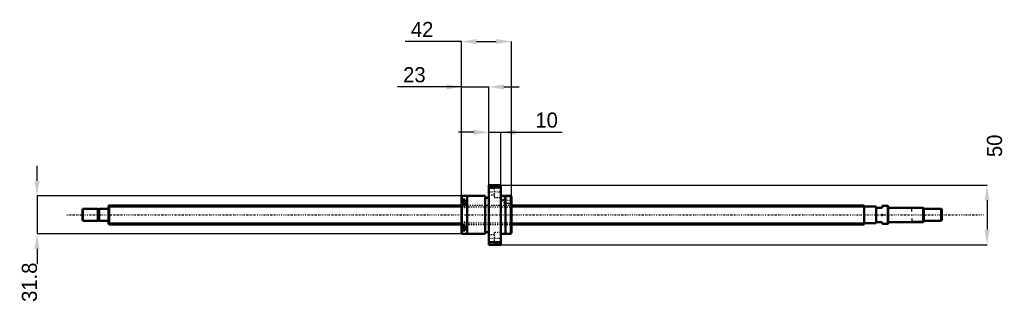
# Model space of a CAD drawing. Header units: millimetres. Extents: x -75 to 752, y -76 to 164.
import ezdxf

# ---------------------------------------------------------------- set-up
doc = ezdxf.new("R2010")
doc.units = ezdxf.units.MM
doc.linetypes.add('Center', pattern=[1.5, 0.45, -0.5, 0.05, -0.5])
doc.linetypes.add('Dashed', pattern=[2, 1, -1])
for name, color, linetype, lineweight in [('2d ConnectionPoints', 7, 'Continuous', 50), ('AM_0', 7, 'Continuous', 50), ('AM_4', 3, 'Continuous', 25), ('AM_5', 3, 'Continuous', 25), ('AM_7', 7, 'Center', 25), ('AM_9', 6, 'Dashed', 25)]:
    doc.layers.add(name, color=color, linetype=linetype, lineweight=lineweight)
doc.dimstyles.new('ISO-25', dxfattribs={"dimtxt": 2.5, "dimasz": 2.5, "dimexe": 1.25, "dimexo": 0.625, "dimtad": 1, "dimtxsty": 'Standard', "dimcen": 2.5, "dimadec": 0, "dimazin": 0, "dimtfac": 1, "dimtmove": 0, "dimatfit": 3, "dimfxl": 0, "dimarcsym": 0})

# ---------------------------------------------------------------- blocks, each defined once
blk = doc.blocks.new('1_BNK_1616_3_6G0_721LC5Y0_Nut_0_in_BNK1616_3_6G0_721LC5Y_3380__4')
at = {"layer": 'AM_0'}
for p, q in [((329, 25), (319, 25)), ((319, 25), (319, -25)), ((319.5, 25), (319.5, 22.87)), ((328.5, 25), (328.5, 22.87)), ((329, 25), (329, -25)), ((319, 22.25), (319.5, 22.87)), ((319.5, 22.87), (328.5, 22.87)), ((328.5, 22.87), (329, 22.25)), ((296.5, 15.9), (296, 15.4)), ((296, 15.4), (296, -15.4)), ((296, 12.72), (296.5, 13.08)), ((296.5, 9.05), (296, 8.69)), ((299, 11.77), (296.27, 11.77)), ((300.9, 15.9), (296.5, 15.9)), ((296.5, 15.9), (296.5, 13.08)), ((299, 13.08), (296.5, 13.08)), ((299, 9.05), (296.5, 9.05)), ((296.5, 9.05), (296.5, -9.05)), ((299, 13.08), (299, 9.05)), ((300.9, 16), (300.9, -16)), ((316, 16), (300.9, 16)), ((316, 16), (316, -16)), ((319, 14.4), (316, 14.4)), ((333.1, 16), (329, 16)), ((333.1, 16), (333.1, -16)), ((337.5, 15.9), (333.1, 15.9)), ((337.5, 15.9), (337.5, -15.9)), ((337.96, 15.44), (337.5, 15.9)), ((338, 15.38), (337.95, 15.45)), ((338, 15.38), (338, -15.4)), ((296, -8.69), (296.5, -9.05)), ((296.5, -13.08), (296, -12.72)), ((296, -15.4), (296.5, -15.9)), ((296.27, -11.77), (299, -11.77)), ((299, -9.05), (296.5, -9.05)), ((299, -13.08), (296.5, -13.08)), ((296.5, -13.08), (296.5, -15.9)), ((296.5, -15.9), (300.9, -15.9)), ((299, -9.05), (299, -13.08)), ((300.9, -16), (316, -16)), ((316, -14.4), (319, -14.4)), ((329, -16), (333.1, -16)), ((333.1, -15.9), (337.5, -15.9)), ((337.5, -15.9), (338, -15.4)), ((319.5, -22.87), (319, -22.25)), ((319.5, -22.87), (319.5, -25)), ((328.5, -22.87), (319.5, -22.87)), ((329, -22.25), (328.5, -22.87)), ((328.5, -22.87), (328.5, -25)), ((319, -25), (329, -25))]:
    blk.add_line(p, q, dxfattribs=at)
for centre, start, end in [((296.27, 11.49), 90, 180), ((296.27, -11.49), 180, 270)]:
    blk.add_arc(centre, 0.275, start, end, dxfattribs=at)
at = {"layer": 'AM_4'}
for p, q in [((296.27, 11.77), (296.27, 8.88)), ((296.27, -8.88), (296.27, -11.77))]:
    blk.add_line(p, q, dxfattribs=at)
at = {"layer": 'AM_5', "linetype": 'Dashed'}
for p, q in [((332.3, 15.09), (333, 15.5)), ((332.3, 9.91), (333, 9.5)), ((337.9, 15.5), (333, 15.5)), ((333, 15.5), (333, 9.5)), ((338, 9.5), (333, 9.5))]:
    blk.add_line(p, q, dxfattribs=at)
at = {"layer": 'AM_7'}
for p, q in [((318.5, 19.49), (329.5, 19.49)), ((295.85, 9.02), (299.15, 9.02)), ((330.12, 12.5), (338.37, 12.5)), ((295.85, -9.02), (299.15, -9.02)), ((318.5, -19.49), (329.5, -19.49))]:
    blk.add_line(p, q, dxfattribs=at)
at = {"layer": 'AM_9'}
for p, q in [((323.5, 22.24), (319, 22.24)), ((319, 16.74), (323.5, 16.74)), ((323.5, 24.24), (323.5, 14.74)), ((329, 24.24), (323.5, 24.24)), ((299, 11.03), (296, 11.03)), ((297.85, 10.41), (296, 10.41)), ((297.85, 10.04), (296, 10.04)), ((297.85, 9.39), (296, 9.39)), ((297.85, 8.64), (296, 8.64)), ((296.27, 8.88), (296.27, 6.27)), ((297.85, 10.41), (297.85, 7.62)), ((299, 9.05), (299, 6.17)), ((323.5, 14.74), (329, 14.74)), ((332, 15.09), (330.5, 12.5)), ((330.5, 12.5), (332, 9.91)), ((332, 15.09), (332, 9.91)), ((337.59, 15.09), (332, 15.09)), ((332, 9.91), (337.59, 9.91)), ((337.95, 15.45), (337.59, 15.09)), ((337.59, 15.09), (337.59, 9.91)), ((337.59, 9.91), (338, 9.5)), ((338, 8), (296, 8)), ((297.85, 7.99), (296, 7.99)), ((297.85, 7.62), (296, 7.62)), ((299, 7), (296, 7)), ((296, 6.17), (299, 6.17)), ((296.27, 6.27), (299, 6.27)), ((299, -6.17), (296, -6.17)), ((299, -7), (296, -7)), ((297.85, -7.62), (296, -7.62)), ((297.85, -7.99), (296, -7.99)), ((296, -8), (338, -8)), ((296.27, -6.27), (296.27, -8.88)), ((299, -6.27), (296.27, -6.27)), ((297.85, -7.62), (297.85, -10.41)), ((299, -6.17), (299, -9.05)), ((297.85, -8.64), (296, -8.64)), ((297.85, -9.39), (296, -9.39)), ((297.85, -10.04), (296, -10.04)), ((297.85, -10.41), (296, -10.41)), ((299, -11.03), (296, -11.03)), ((323.5, -14.74), (323.5, -24.24)), ((329, -14.74), (323.5, -14.74)), ((323.5, -16.74), (319, -16.74)), ((319, -22.24), (323.5, -22.24)), ((323.5, -24.24), (329, -24.24))]:
    blk.add_line(p, q, dxfattribs=at)
for centre, start, end in [((296.27, 6.54), 180, 270), ((296.27, -6.54), 90, 180)]:
    blk.add_arc(centre, 0.275, start, end, dxfattribs=at)
blk = doc.blocks.new('2_BNK_1616_3_6G0_721LC5Y_Shaft_0_in_BNK1616_3_6G0_721LC5Y_3380__4')
at = {"layer": 'AM_0'}
for p, q in [((-21.5, 5), (-22, 4.5)), ((-22, 4.5), (-22, -4.5)), ((-21.5, 5), (-21.5, -5)), ((-9.15, 5), (-21.5, 5)), ((-9.15, 5), (-9.15, -5)), ((-8, 4.8), (-9.15, 4.8)), ((-8, 5), (-8, -5)), ((-0.2, 5), (-8, 5)), ((0.5, 8), (0, 7.5)), ((0, 7.5), (0, -7.5)), ((0.5, 8), (0.5, -8)), ((296, 8), (0.5, 8)), ((634, 8), (338, 8)), ((634, 8), (634, -8)), ((644, 7), (634, 7)), ((644, 7), (644, -7)), ((644, 6), (649, 6)), ((653.8, 7.5), (649, 7.5)), ((649, 7.5), (649, 6)), ((654, 7.3), (653.8, 7.5)), ((653.8, 7.5), (653.8, -7.5)), ((654, 7.3), (654, -7.3)), ((683.5, 6), (654.2, 6)), ((684, 5.5), (683.5, 6)), ((683.5, 6), (683.5, -6)), ((684, 5.5), (684, -5.5)), ((698.5, 5), (684, 5)), ((698.5, 5), (698.5, -5)), ((699, 4.5), (698.5, 5)), ((699, 4.5), (699, -4.5)), ((-22, -4.5), (-21.5, -5)), ((-21.5, -5), (-9.15, -5)), ((-9.15, -4.8), (-8, -4.8)), ((-8, -5), (-0.2, -5)), ((0, -7.5), (0.5, -8)), ((0.5, -8), (296, -8)), ((338, -8), (634, -8)), ((634, -7), (644, -7)), ((649, -6), (644, -6)), ((649, -6), (649, -7.5)), ((649, -7.5), (653.8, -7.5)), ((653.8, -7.5), (654, -7.3)), ((654.2, -6), (683.5, -6)), ((683.5, -6), (684, -5.5)), ((684, -5), (698.5, -5)), ((698.5, -5), (699, -4.5))]:
    blk.add_line(p, q, dxfattribs=at)
for centre, start, end in [((-0.2, 5.2), 270, 0), ((654.2, 6.2), 180, 270), ((-0.2, -5.2), 360, 90), ((654.2, -6.2), 90, 180)]:
    blk.add_arc(centre, 0.2, start, end, dxfattribs=at)
at = {"layer": 'AM_4'}
for p, q in [((-0.2, 5), (-0.2, -5)), ((654.2, 6), (654.2, -6))]:
    blk.add_line(p, q, dxfattribs=at)
at = {"layer": 'AM_5'}
for p, q in [((0, 6.773), (296, 6.773)), ((338, 6.773), (634, 6.773)), ((634, 4), (634, 6.773)), ((684, 5.3865), (674, 5.3865)), ((674, 3), (674, 5.3865)), ((0, -6.773), (296, -6.773)), ((338, -6.773), (634, -6.773)), ((634, -4), (634, -6.773)), ((674, -3), (674, -5.3865)), ((684, -5.3865), (674, -5.3865))]:
    blk.add_line(p, q, dxfattribs=at)
at = {"layer": 'AM_5', "linetype": 'Dashed'}
for p, q in [((296, 6.773), (338, 6.773)), ((296, -6.773), (338, -6.773))]:
    blk.add_line(p, q, dxfattribs=at)
at = {"layer": 'AM_7'}
blk.add_line((-34.95, 0), (733.95, 0), dxfattribs=at)
at = {"layer": 'AM_9'}
for p, q in [((338, 8), (296, 8)), ((296, -8), (338, -8))]:
    blk.add_line(p, q, dxfattribs=at)
blk = doc.blocks.new('*D3')
at = {"layer": 'AM_5', "color": 0, "lineweight": -2}
for p, q in [((296, 107.42), (242.5, 107.42)), ((283.32, 107.42), (270.64, 107.42)), ((296, 15.4), (296, 107.42)), ((296, 107.42), (319, 107.42)), ((319, 25), (319, 107.42)), ((331.68, 107.42), (344.36, 107.42))]:
    blk.add_line(p, q, dxfattribs=at)
at = {"layer": 'AM_5', "color": 0}
for points in [[(283.32, 105.31), (283.32, 109.53), (296, 107.42)], [(331.68, 109.53), (331.68, 105.31), (319, 107.42)]]:
    blk.add_solid(points, dxfattribs=at)
at = {"layer": 'Defpoints', "color": 0}
for p in [(319, 107.42), (319, 25), (296, 15.4)]:
    blk.add_point(p, dxfattribs=at)
at = {"layer": 'AM_5', "color": 0, "insert": (256.57, 117.56), "char_height": 12.68, "attachment_point": 5}
blk.add_mtext('23', dxfattribs=at)
blk = doc.blocks.new('*D4')
at = {"layer": 'AM_5', "color": 0, "lineweight": -2}
for p, q in [((-60.04, 28.58), (-60.04, 41.26)), ((296.5, 15.9), (-60.04, 15.9)), ((-60.04, 15.9), (-60.04, -15.9)), ((296.5, -15.9), (-60.04, -15.9)), ((-60.04, -28.58), (-60.04, -41.26))]:
    blk.add_line(p, q, dxfattribs=at)
at = {"layer": 'AM_5', "color": 0}
for points in [[(-62.15, 28.58), (-57.93, 28.58), (-60.04, 15.9)], [(-57.93, -28.58), (-62.15, -28.58), (-60.04, -15.9)]]:
    blk.add_solid(points, dxfattribs=at)
at = {"layer": 'Defpoints', "color": 0}
for p in [(296.5, 15.9), (-60.04, -15.9), (296.5, -15.9)]:
    blk.add_point(p, dxfattribs=at)
at = {"layer": 'AM_5', "color": 0, "insert": (-66.38, -56.48), "char_height": 12.68, "attachment_point": 5, "rotation": 90}
blk.add_mtext('31.8', dxfattribs=at)
blk = doc.blocks.new('*D5')
at = {"layer": 'AM_5', "color": 0, "lineweight": -2}
for p, q in [((306.32, 69.38), (293.64, 69.38)), ((319, 25), (319, 69.38)), ((319, 69.38), (329, 69.38)), ((329, 25), (329, 69.38)), ((329, 69.38), (380.69, 69.38)), ((341.68, 69.38), (354.36, 69.38))]:
    blk.add_line(p, q, dxfattribs=at)
at = {"layer": 'AM_5', "color": 0}
for points in [[(306.32, 67.27), (306.32, 71.49), (319, 69.38)], [(341.68, 71.49), (341.68, 67.27), (329, 69.38)]]:
    blk.add_solid(points, dxfattribs=at)
at = {"layer": 'Defpoints', "color": 0}
for p in [(329, 69.38), (319, 25), (329, 25)]:
    blk.add_point(p, dxfattribs=at)
at = {"layer": 'AM_5', "color": 0, "insert": (367.52, 79.52), "char_height": 12.68, "attachment_point": 5}
blk.add_mtext('10', dxfattribs=at)
blk = doc.blocks.new('*D6')
at = {"layer": 'AM_5', "color": 0, "lineweight": -2}
for p, q in [((296, 145.46), (248.96, 145.46)), ((296, 15.4), (296, 145.46)), ((308.68, 145.46), (325.32, 145.46)), ((338, 15.4), (338, 145.46))]:
    blk.add_line(p, q, dxfattribs=at)
at = {"layer": 'AM_5', "color": 0}
for points in [[(308.68, 147.57), (308.68, 143.35), (296, 145.46)], [(325.32, 143.35), (325.32, 147.57), (338, 145.46)]]:
    blk.add_solid(points, dxfattribs=at)
at = {"layer": 'Defpoints', "color": 0}
for p in [(338, 145.46), (296, 15.4), (338, 15.4)]:
    blk.add_point(p, dxfattribs=at)
at = {"layer": 'AM_5', "color": 0, "insert": (263.03, 155.6), "char_height": 12.68, "attachment_point": 5}
blk.add_mtext('42', dxfattribs=at)
blk = doc.blocks.new('*D7')
at = {"layer": 'AM_5', "color": 0, "lineweight": -2}
for p, q in [((329, 25), (737.04, 25)), ((737.04, 12.32), (737.04, -12.32)), ((329, -25), (737.04, -25))]:
    blk.add_line(p, q, dxfattribs=at)
at = {"layer": 'AM_5', "color": 0}
for points in [[(739.15, 12.32), (734.93, 12.32), (737.04, 25)], [(734.93, -12.32), (739.15, -12.32), (737.04, -25)]]:
    blk.add_solid(points, dxfattribs=at)
at = {"layer": 'Defpoints', "color": 0}
for p in [(329, 25), (329, -25), (737.04, -25)]:
    blk.add_point(p, dxfattribs=at)
at = {"layer": 'AM_5', "color": 0, "insert": (743.38, 57.97), "char_height": 12.68, "attachment_point": 5, "rotation": 90}
blk.add_mtext('50', dxfattribs=at)

msp = doc.modelspace()

# ---------------------------------------------------------------- linework, layer by layer
at = {"layer": '2d ConnectionPoints'}
for p in [(0, 0), (649, 0)]:
    msp.add_point(p, dxfattribs=at)

# ---------------------------------------------------------------- block references
for name in ['1_BNK_1616_3_6G0_721LC5Y0_Nut_0_in_BNK1616_3_6G0_721LC5Y_3380__4', '2_BNK_1616_3_6G0_721LC5Y_Shaft_0_in_BNK1616_3_6G0_721LC5Y_3380__4']:
    msp.add_blockref(name, (0, 0))

# ---------------------------------------------------------------- dimensions: what is measured, and where the dimension line sits
at = {"layer": 'AM_5'}
for base, p1, p2, text, picture, middle in [((338, 145.46), (296, 15.4), (338, 15.4), '42', '*D6', (263.032, 145.46)), ((319, 107.42), (296, 15.4), (319, 25), '23', '*D3', (256.571, 107.42)), ((329, 69.38), (319, 25), (329, 25), '10', '*D5', (367.523, 69.38))]:
    dim = msp.add_linear_dim(base=base, p1=p1, p2=p2, text=text, dimstyle='ISO-25', override={"dimtxt": 12.68, "dimasz": 12.68, "dimexe": 0, "dimexo": 0, "dimgap": 3.804}, dxfattribs=at)
    dim.commit()
    dim.dimension.update_dxf_attribs({"geometry": picture, "text_midpoint": middle, "dimtype": 160})
for base, p1, p2, text, picture, middle in [((737.04, -25), (329, 25), (329, -25), '50', '*D7', (743.38, 57.968)), ((-60.04, -15.9), (296.5, 15.9), (296.5, -15.9), '31.8', '*D4', (-66.38, -56.476))]:
    dim = msp.add_linear_dim(base=base, p1=p1, p2=p2, angle=90, text=text, dimstyle='ISO-25', override={"dimtxt": 12.68, "dimasz": 12.68, "dimexe": 0, "dimexo": 0, "dimgap": 3.804}, dxfattribs=at)
    dim.commit()
    dim.dimension.update_dxf_attribs({"geometry": picture, "text_midpoint": middle, "dimtype": 160, "text_rotation": 90})

doc.saveas('drawing.dxf')
